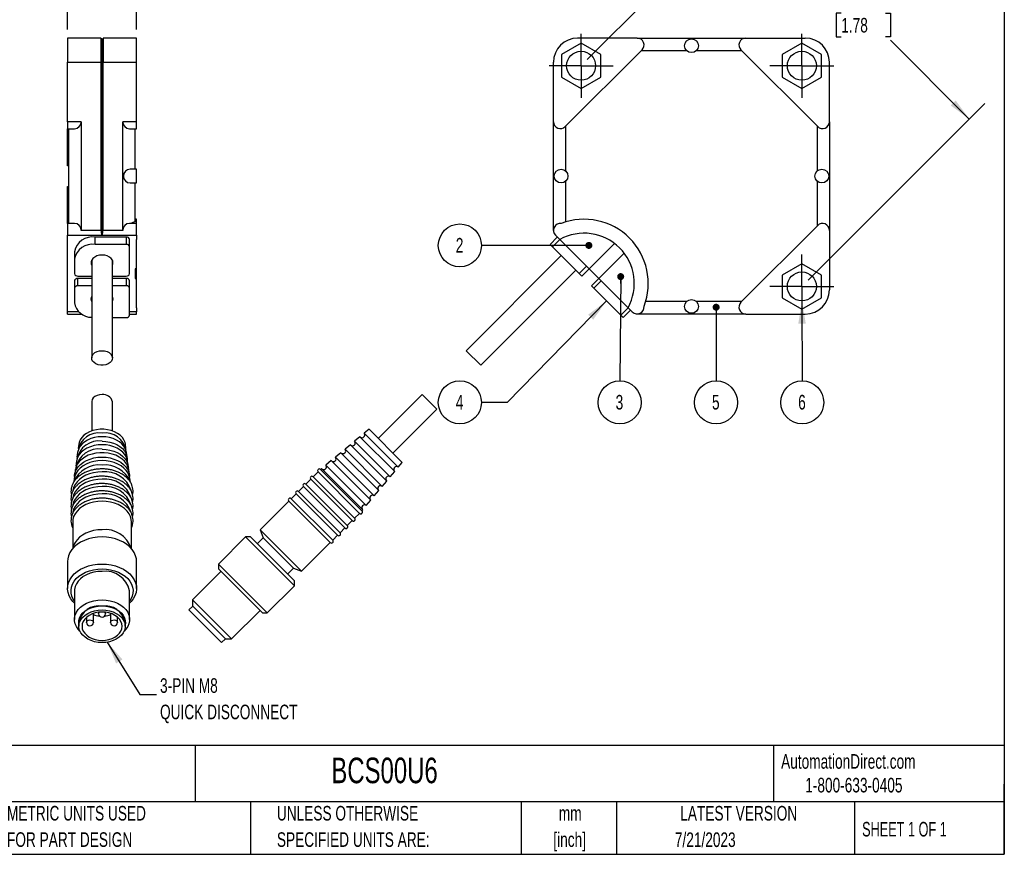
# Model space of a CAD drawing. Header units: millimetres. Extents: x 6 to 273, y 6 to 210.
# Tile 2 of 3: x 130 to 273, y 6 to 127. Entities that reach past the tile are written whole.
import ezdxf

# ---------------------------------------------------------------- set-up
doc = ezdxf.new("R2010")
doc.units = ezdxf.units.MM
doc.linetypes.add('CENTERX2', pattern=[20.32, 12.7, -2.54, 2.54, -2.54])
doc.layers.add('CENTER', color=40, linetype='CENTERX2')
doc.layers.add('DIMENSIONS', color=140, linetype='Continuous', lineweight=25)
doc.layers.add('TEXT', color=140, linetype='Continuous', lineweight=25)
doc.styles.add('SLDTEXTSTYLE0', font='TXT', dxfattribs={"width": 0.7})
doc.styles.add('SLDTEXTSTYLE1', font='TXT', dxfattribs={"width": 0.65})
doc.dimstyles.new('SLDDIMSTYLE0', dxfattribs={"dimtxt": 2.158008, "dimasz": 3.302, "dimexe": 0, "dimexo": 0.0625, "dimgap": 0.539502, "dimtad": 0, "dimtih": 1, "dimtoh": 1, "dimrnd": 1e-09, "dimzin": 4, "dimdsep": 46, "dimtxsty": 'SLDTEXTSTYLE0', "dimsah": 1, "dimcen": 0.09, "dimadec": 0, "dimazin": 1, "dimtfac": 1, "dimtmove": 0, "dimatfit": 0, "dimfxl": 0, "dimfrac": 2, "dimtolj": 1, "dimtzin": 12, "dimarcsym": 0})
doc.dimstyles.new('SLDDIMSTYLE1', dxfattribs={"dimtxt": 0.18, "dimasz": 3.302, "dimexe": 0, "dimexo": 0.0625, "dimgap": 0, "dimtad": 0, "dimtih": 1, "dimtoh": 1, "dimdec": 0, "dimrnd": 1e-09, "dimzin": 0, "dimdsep": 46, "dimtxsty": 'Standard', "dimsah": 1, "dimcen": 0.09, "dimadec": 0, "dimazin": 0, "dimtfac": 3.302, "dimtdec": 0, "dimtofl": 0, "dimtmove": 0, "dimatfit": 3, "dimfxl": 0, "dimfrac": 2, "dimtolj": 1, "dimtzin": 0, "dimarcsym": 0})
doc.dimstyles.new('SLDDIMSTYLE2', dxfattribs={"dimtxt": 2.158008, "dimasz": 3.302, "dimexe": 0, "dimexo": 0.0625, "dimgap": 0.539502, "dimtad": 0, "dimtih": 1, "dimtoh": 1, "dimrnd": 1e-09, "dimzin": 12, "dimdsep": 46, "dimtxsty": 'SLDTEXTSTYLE0', "dimsah": 1, "dimcen": 0.09, "dimadec": 0, "dimazin": 3, "dimtfac": 1, "dimtofl": 0, "dimtmove": 0, "dimatfit": 3, "dimfxl": 0, "dimfrac": 2, "dimtolj": 1, "dimtzin": 12, "dimarcsym": 0})
doc.dimstyles.new('SLDDIMSTYLE3', dxfattribs={"dimtxt": 0.18, "dimasz": 1.016, "dimexe": 0, "dimexo": 0.0625, "dimgap": 0, "dimtad": 0, "dimtih": 1, "dimtoh": 1, "dimdec": 0, "dimrnd": 1e-09, "dimzin": 0, "dimdsep": 46, "dimtxsty": 'Standard', "dimblk1": 'DOT', "dimblk2": 'DOT', "dimsah": 1, "dimcen": 0.09, "dimadec": 0, "dimazin": 0, "dimtfac": 1.016, "dimtdec": 0, "dimtofl": 0, "dimtmove": 0, "dimatfit": 3, "dimldrblk": 'DOT', "dimfxl": 0, "dimfrac": 2, "dimtolj": 1, "dimtzin": 0, "dimarcsym": 0})

# ---------------------------------------------------------------- blocks, each defined once
blk = doc.blocks.new('SW_NOTE_0_1')
at = {"layer": 'TEXT', "color": 0, "char_height": 1.5875, "attachment_point": 1, "style": 'SLDTEXTSTYLE0'}
for s, insert in [('BALLUFF CAPACITIVE PROXIMITY SENSOR, RECTANGULAR, 40 X 40 X 10MM BODY, POLYBUTYLENE TEREPHTHALATE HOUSING, TOP', (0, 2.05)), ('SENSING, PNP, N.O., 20MM SENSING DISTANCE, FLUSH, 100 HZ SWITCHING FREQUENCY, IP67, 3-PIN M8 QUICK-DISCONNECT.', (0, -1.07))]:
    blk.add_mtext(s, dxfattribs=dict(at, insert=insert))
blk = doc.blocks.new('SW_NOTE_0_2')
at = {"layer": 'TEXT', "color": 0, "char_height": 2.117, "attachment_point": 2, "style": 'SLDTEXTSTYLE0'}
for s, insert in [('mm', (2.84, 2.73)), ('[inch]', (2.76, -1.09))]:
    blk.add_mtext(s, dxfattribs=dict(at, insert=insert))
blk = doc.blocks.new('SW_NOTE_0_3')
at = {"layer": 'TEXT', "color": 0, "char_height": 2.1167, "attachment_point": 1, "style": 'SLDTEXTSTYLE0'}
for s, insert in [('UNLESS OTHERWISE', (0, 2.73)), ('SPECIFIED UNITS ARE:', (0, -1.09))]:
    blk.add_mtext(s, dxfattribs=dict(at, insert=insert))
blk = doc.blocks.new('SW_NOTE_0_7')
at = {"layer": 'TEXT', "color": 0, "char_height": 2.1167, "attachment_point": 1, "style": 'SLDTEXTSTYLE0'}
for s, insert in [('METRIC UNITS USED', (0, 2.73)), ('FOR PART DESIGN', (0, -1.09))]:
    blk.add_mtext(s, dxfattribs=dict(at, insert=insert))
blk = doc.blocks.new('_D')
at = {"layer": 'DIMENSIONS'}
for p, q in [((137.26, 125.95), (137.26, 137.27)), ((147.26, 125.95), (147.26, 137.27)), ((137.26, 134.1), (130.91, 134.1)), ((139.03, 134.1), (138.3, 134.1)), ((138.3, 134.1), (138.3, 130.67)), ((145.44, 134.1), (146.16, 134.1)), ((146.16, 134.1), (146.16, 130.67)), ((147.26, 134.1), (153.61, 134.1)), ((138.3, 130.67), (139.03, 130.67)), ((146.16, 130.67), (145.44, 130.67))]:
    blk.add_line(p, q, dxfattribs=at)
for points in [[(137.26, 134.1), (133.96, 134.61), (133.96, 133.59)], [(147.26, 134.1), (150.56, 133.59), (150.56, 134.61)]]:
    blk.add_solid(points, dxfattribs=at)
at = {"layer": 'DIMENSIONS', "char_height": 2.117, "attachment_point": 1, "style": 'SLDTEXTSTYLE0'}
for s, insert in [('10.0', (139.03, 137.31)), ('0.39', (139.03, 133.4))]:
    blk.add_mtext(s, dxfattribs=dict(at, insert=insert))
blk = doc.blocks.new('SW_NOTE_0_8')
at = {"layer": 'TEXT', "color": 0, "attachment_point": 1, "style": 'SLDTEXTSTYLE0'}
for s, insert, char_height in [('3-PIN M8', (0.51, 2.37), 2.117), ('QUICK DISCONNECT', (0.51, -1.46), 2.1167)]:
    blk.add_mtext(s, dxfattribs=dict(at, insert=insert, char_height=char_height))
blk = doc.blocks.new('_D_1')
at = {"layer": 'DIMENSIONS'}
for p, q in [((212.6, 121.58), (238.22, 147.19)), ((235.97, 144.95), (248.7, 132.22)), ((249.41, 128.31), (248.68, 128.31)), ((248.68, 128.31), (248.68, 124.88)), ((255.82, 128.31), (256.54, 128.31)), ((256.54, 128.31), (256.54, 124.88)), ((248.68, 124.88), (249.41, 124.88)), ((256.54, 124.88), (255.82, 124.88)), ((267.97, 112.95), (256.53, 124.39)), ((244.6, 89.58), (270.22, 115.19))]:
    blk.add_line(p, q, dxfattribs=at)
for points in [[(235.97, 144.95), (237.95, 142.26), (238.67, 142.97)], [(267.97, 112.95), (266, 115.64), (265.28, 114.93)]]:
    blk.add_solid(points, dxfattribs=at)
at = {"layer": 'DIMENSIONS', "char_height": 2.117, "attachment_point": 1, "style": 'SLDTEXTSTYLE0'}
for s, insert in [('45.3', (249.41, 131.52)), ('1.78', (249.41, 127.61))]:
    blk.add_mtext(s, dxfattribs=dict(at, insert=insert))
blk = doc.blocks.new('SW_NOTE_0_9')
at = {"layer": 'TEXT', "color": 0}
blk.add_circle((-3.12, 0), 3.12, dxfattribs=at)
at = {"layer": 'TEXT', "color": 0, "insert": (-3.16, 1.09), "char_height": 2.12, "attachment_point": 2, "style": 'SLDTEXTSTYLE0'}
blk.add_mtext('2', dxfattribs=at)
blk = doc.blocks.new('_Dot')
at = {"color": 0, "linetype": 'ByBlock', "lineweight": -2}
blk.add_line((-0.5, 0), (-1, 0), dxfattribs=at)
at = {"color": 0, "linetype": 'ByBlock', "const_width": 0.5}
blk.add_lwpolyline([(-0.25, 0, 1), (0.25, 0, 1)], format="xyb", close=True, dxfattribs=at)
blk = doc.blocks.new('SW_NOTE_0_10')
at = {"layer": 'TEXT', "color": 0}
blk.add_circle((-0.02, -3.12), 3.12, dxfattribs=at)
at = {"layer": 'TEXT', "color": 0, "insert": (-0.06, -2.03), "char_height": 2.12, "attachment_point": 2, "style": 'SLDTEXTSTYLE0'}
blk.add_mtext('3', dxfattribs=at)
blk = doc.blocks.new('SW_NOTE_0_11')
at = {"layer": 'TEXT', "color": 0}
blk.add_circle((0.9, 1.64), 3.12, dxfattribs=at)
at = {"layer": 'TEXT', "color": 0, "insert": (0.86, 2.73), "char_height": 2.12, "attachment_point": 2, "style": 'SLDTEXTSTYLE0'}
blk.add_mtext('4', dxfattribs=at)
blk = doc.blocks.new('SW_NOTE_0_12')
at = {"layer": 'TEXT', "color": 0}
blk.add_circle((0.01, -3.12), 3.12, dxfattribs=at)
at = {"layer": 'TEXT', "color": 0, "insert": (-0.03, -2.03), "char_height": 2.12, "attachment_point": 2, "style": 'SLDTEXTSTYLE0'}
blk.add_mtext('6', dxfattribs=at)
blk = doc.blocks.new('SW_NOTE_0_13')
at = {"layer": 'TEXT', "color": 0}
blk.add_circle((0, -3.12), 3.12, dxfattribs=at)
at = {"layer": 'TEXT', "color": 0, "insert": (-0.04, -2.03), "char_height": 2.12, "attachment_point": 2, "style": 'SLDTEXTSTYLE0'}
blk.add_mtext('5', dxfattribs=at)
blk = doc.blocks.new('SW_CENTERMARKSYMBOL_0')
at = {"layer": 'CENTER', "color": 0}
for p, q in [((0, 2.54), (0, 4.64)), ((0, 0), (0, 2.54)), ((-2.54, 0), (-4.64, 0)), ((0, 0), (-2.54, 0)), ((0, 0), (0, -2.54)), ((0, 0), (2.54, 0)), ((2.54, 0), (4.64, 0)), ((0, -2.54), (0, -4.64))]:
    blk.add_line(p, q, dxfattribs=at)
blk = doc.blocks.new('SW_CENTERMARKSYMBOL_1')
at = {"layer": 'CENTER', "color": 0}
for p, q in [((0, 2.54), (0, 4.64)), ((0, 0), (0, 2.54)), ((-2.54, 0), (-4.64, 0)), ((0, 0), (-2.54, 0)), ((0, 0), (0, -2.54)), ((0, 0), (2.54, 0)), ((2.54, 0), (4.64, 0)), ((0, -2.54), (0, -4.64))]:
    blk.add_line(p, q, dxfattribs=at)
blk = doc.blocks.new('SW_CENTERMARKSYMBOL_2')
at = {"layer": 'CENTER', "color": 0}
for p, q in [((0, 2.54), (0, 4.64)), ((0, 0), (0, 2.54)), ((-2.54, 0), (-4.64, 0)), ((0, 0), (-2.54, 0)), ((0, 0), (0, -2.54)), ((0, 0), (2.54, 0)), ((2.54, 0), (4.64, 0)), ((0, -2.54), (0, -4.64))]:
    blk.add_line(p, q, dxfattribs=at)

msp = doc.modelspace()

# ---------------------------------------------------------------- linework, layer by layer
for p, q in [((137.259, 124.682), (137.259, 121.182)), ((142.109, 124.682), (137.259, 124.682)), ((142.109, 124.682), (142.109, 121.182)), ((142.109, 124.682), (142.259, 124.382)), ((142.259, 124.382), (142.409, 124.682)), ((142.259, 124.382), (142.259, 121.182)), ((142.409, 124.682), (142.409, 121.182)), ((147.259, 124.682), (142.409, 124.682)), ((147.259, 121.182), (147.259, 124.682)), ((219.833, 124.682), (211.203, 124.682)), ((219.833, 124.682), (235.573, 124.682)), ((235.573, 124.682), (244.203, 124.682)), ((211.703, 123.973), (208.853, 122.327)), ((209.41, 111.845), (220.54, 122.975)), ((214.553, 122.327), (211.703, 123.973)), ((220.447, 122.882), (226.989, 122.882)), ((228.417, 122.882), (234.959, 122.882)), ((234.866, 122.975), (245.996, 111.845)), ((243.703, 123.973), (240.853, 122.327)), ((246.553, 122.327), (243.703, 123.973)), ((208.853, 122.327), (208.853, 119.036)), ((214.553, 119.036), (214.553, 122.327)), ((240.853, 122.327), (240.853, 119.036)), ((246.553, 119.036), (246.553, 122.327)), ((137.259, 121.182), (142.109, 121.182)), ((137.259, 112.552), (137.259, 121.182)), ((142.259, 121.182), (142.109, 121.182)), ((142.109, 121.182), (142.109, 96.812)), ((142.259, 121.182), (142.259, 96.098)), ((142.409, 121.182), (142.259, 121.182)), ((142.409, 96.812), (142.409, 121.182)), ((142.409, 121.182), (147.259, 121.182)), ((147.259, 112.552), (147.259, 121.182)), ((207.703, 112.552), (207.703, 121.182)), ((247.703, 112.552), (247.703, 121.182)), ((208.853, 119.036), (211.703, 117.391)), ((211.703, 117.391), (214.553, 119.036)), ((240.853, 119.036), (243.703, 117.391)), ((243.703, 117.391), (246.553, 119.036)), ((139.259, 112.552), (137.259, 112.552)), ((137.259, 112.552), (137.259, 111.552)), ((137.259, 111.552), (138.259, 111.552)), ((137.259, 106.182), (137.259, 111.552)), ((137.459, 97.812), (137.459, 111.552)), ((139.259, 112.552), (139.259, 96.812)), ((147.259, 112.552), (145.259, 112.552)), ((145.259, 96.812), (145.259, 112.552)), ((146.259, 111.552), (147.259, 111.552)), ((147.059, 105.682), (147.059, 111.552)), ((147.259, 111.552), (147.259, 112.552)), ((207.703, 96.812), (207.703, 112.552)), ((209.503, 105.396), (209.503, 111.938)), ((245.903, 111.938), (245.903, 105.396)), ((247.703, 112.552), (247.703, 96.812)), ((137.459, 106.182), (137.259, 106.182)), ((147.259, 105.682), (146.359, 105.682)), ((147.259, 104.682), (147.259, 105.682)), ((147.259, 103.682), (147.259, 104.682)), ((137.259, 103.182), (137.459, 103.182)), ((137.259, 97.812), (137.259, 103.182)), ((146.359, 103.682), (147.259, 103.682)), ((147.059, 98.036), (147.059, 103.682)), ((209.503, 98.036), (209.503, 103.968)), ((245.903, 103.968), (245.903, 97.426)), ((138.259, 97.812), (137.259, 97.812)), ((137.259, 97.812), (137.259, 96.105)), ((147.259, 97.812), (146.259, 97.812)), ((147.259, 98.418), (147.059, 98.418)), ((147.259, 97.805), (147.259, 98.418)), ((147.259, 96.105), (147.259, 97.812)), ((245.996, 97.519), (234.866, 86.389)), ((137.259, 96.105), (142.256, 96.105)), ((137.259, 84.975), (137.259, 96.105)), ((142.109, 96.812), (139.259, 96.812)), ((145.759, 95.843), (141.259, 95.843)), ((141.259, 94.782), (141.259, 95.843)), ((142.256, 96.105), (142.259, 96.098)), ((142.259, 96.098), (142.263, 96.105)), ((142.263, 96.105), (147.259, 96.105)), ((145.259, 96.812), (142.409, 96.812)), ((145.759, 95.843), (145.759, 94.782)), ((147.259, 96.105), (147.259, 95.487)), ((208.258, 95.843), (207.197, 94.782)), ((207.996, 96.105), (208.614, 95.487)), ((247.703, 96.812), (247.703, 88.182)), ((145.759, 94.782), (141.259, 94.782)), ((146.259, 94.429), (146.259, 95.489)), ((146.259, 90.54), (146.259, 94.429)), ((147.209, 95.487), (147.259, 95.487)), ((147.209, 95.487), (147.209, 91.247)), ((147.259, 85.592), (147.259, 95.487)), ((207.197, 94.782), (207.551, 94.429)), ((207.551, 94.429), (208.611, 95.489)), ((211.44, 90.54), (207.551, 94.429)), ((208.614, 95.487), (212.854, 91.247)), ((216.531, 94.924), (212.854, 91.247)), ((138.259, 93.722), (138.259, 92.661)), ((208.823, 93.156), (195.035, 79.367)), ((214.268, 89.833), (217.945, 93.509)), ((138.259, 92.661), (138.259, 90.54)), ((140.679, 92.272), (140.759, 92.055)), ((140.759, 92.449), (140.761, 92.491)), ((140.759, 92.449), (140.759, 78.307)), ((143.758, 92.491), (143.759, 92.449)), ((143.759, 78.307), (143.759, 92.449)), ((143.759, 92.055), (143.84, 92.272)), ((212.5, 91.6), (211.44, 90.54)), ((243.703, 91.973), (240.853, 90.327)), ((246.553, 90.327), (243.703, 91.973)), ((138.759, 90.186), (140.759, 90.186)), ((143.759, 90.186), (145.759, 90.186)), ((147.209, 91.247), (147.059, 91.247)), ((147.059, 91.247), (147.059, 89.833)), ((147.209, 89.833), (147.209, 91.247)), ((197.156, 77.246), (210.945, 91.035)), ((211.44, 90.54), (211.793, 90.186)), ((211.793, 90.186), (212.854, 91.247)), ((212.854, 91.247), (214.268, 89.833)), ((240.853, 90.327), (240.853, 87.036)), ((246.553, 87.036), (246.553, 90.327)), ((138.259, 89.479), (138.259, 88.418)), ((140.759, 89.833), (138.759, 89.833)), ((138.759, 88.772), (138.759, 89.833)), ((140.759, 88.772), (138.759, 88.772)), ((145.759, 89.833), (143.759, 89.833)), ((145.759, 88.772), (143.759, 88.772)), ((145.759, 89.833), (145.759, 88.772)), ((146.259, 88.418), (146.259, 89.479)), ((147.059, 89.833), (147.209, 89.833)), ((147.209, 89.833), (147.209, 85.592)), ((214.268, 89.833), (213.208, 88.772)), ((213.208, 88.772), (213.561, 88.418)), ((213.561, 88.418), (214.622, 89.479)), ((214.268, 89.833), (218.509, 85.592)), ((138.259, 88.418), (138.259, 86.297)), ((140.739, 87.216), (140.759, 87.176)), ((143.759, 87.176), (143.779, 87.216)), ((146.259, 84.529), (146.259, 88.418)), ((217.45, 84.529), (213.561, 88.418)), ((226.989, 86.482), (221.058, 86.482)), ((234.959, 86.482), (228.417, 86.482)), ((240.853, 87.036), (243.703, 85.391)), ((243.703, 85.391), (246.553, 87.036)), ((137.259, 84.682), (137.259, 84.975)), ((138.914, 84.975), (137.259, 84.975)), ((137.259, 84.682), (139.259, 84.682)), ((137.259, 84.682), (139.259, 84.682)), ((139.259, 84.682), (139.315, 84.682)), ((147.259, 84.975), (146.259, 84.975)), ((146.259, 84.682), (147.259, 84.682)), ((146.259, 84.682), (147.259, 84.682)), ((147.259, 85.592), (147.209, 85.592)), ((147.259, 85.592), (147.259, 84.975)), ((147.259, 84.682), (147.259, 84.975)), ((218.511, 85.59), (217.45, 84.529)), ((217.45, 84.529), (217.804, 84.176)), ((217.804, 84.176), (218.864, 85.236)), ((218.509, 85.592), (219.126, 84.975)), ((235.573, 84.682), (219.833, 84.682)), ((235.573, 84.682), (244.203, 84.682)), ((143.759, 84.176), (145.759, 84.176)), ((195.035, 79.367), (197.156, 77.246)), ((188.671, 73.003), (182.307, 66.64)), ((190.792, 70.882), (188.671, 73.003)), ((140.759, 71.943), (140.759, 67.736)), ((143.759, 67.736), (143.759, 71.943)), ((184.428, 64.518), (190.792, 70.882)), ((180.963, 67.983), (180.267, 67.404)), ((180.267, 67.404), (185.193, 62.479)), ((185.772, 63.175), (180.963, 67.983)), ((138.874, 65.8), (138.791, 65.168)), ((145.727, 65.168), (145.645, 65.8)), ((178.261, 65.736), (177.488, 65.092)), ((183.524, 60.472), (178.261, 65.736)), ((179.651, 66.891), (178.878, 66.248)), ((178.878, 66.248), (184.037, 61.089)), ((184.68, 61.862), (179.651, 66.891)), ((138.718, 64.608), (138.627, 63.906)), ((145.892, 63.906), (145.8, 64.608)), ((176.871, 64.58), (176.098, 63.936)), ((182.368, 59.083), (176.871, 64.58)), ((177.488, 65.092), (182.881, 59.699)), ((138.553, 63.346), (138.462, 62.643)), ((146.057, 62.643), (145.965, 63.346)), ((175.482, 63.424), (174.708, 62.781)), ((181.213, 57.693), (175.482, 63.424)), ((176.098, 63.936), (181.725, 58.309)), ((185.193, 62.479), (185.772, 63.175)), ((138.389, 62.084), (138.297, 61.381)), ((146.222, 61.381), (146.13, 62.084)), ((173.574, 61.796), (172.867, 61.089)), ((179.585, 55.785), (173.574, 61.796)), ((179.938, 56.139), (173.928, 62.149)), ((174.092, 62.268), (173.938, 62.14)), ((180.057, 56.303), (174.092, 62.268)), ((174.708, 62.781), (180.569, 56.92)), ((184.037, 61.089), (184.68, 61.862)), ((138.224, 60.822), (138.155, 60.292)), ((146.364, 60.289), (146.295, 60.822)), ((172.514, 60.735), (171.806, 60.028)), ((177.817, 54.018), (171.806, 60.028)), ((178.524, 54.725), (172.514, 60.735)), ((178.877, 55.078), (172.867, 61.089)), ((182.881, 59.699), (183.524, 60.472)), ((170.392, 58.614), (169.685, 57.907)), ((176.403, 52.603), (170.392, 58.614)), ((171.453, 59.675), (170.746, 58.967)), ((176.756, 52.957), (170.746, 58.967)), ((177.463, 53.664), (171.453, 59.675)), ((181.725, 58.309), (182.368, 59.083)), ((169.332, 57.553), (165.185, 53.407)), ((175.342, 51.543), (169.332, 57.553)), ((175.696, 51.896), (169.685, 57.907)), ((180.569, 56.92), (181.213, 57.693)), ((178.877, 55.078), (179.585, 55.785)), ((179.928, 56.149), (180.057, 56.303)), ((138.009, 54.548), (138.009, 50.683)), ((146.509, 50.683), (146.509, 54.548)), ((177.817, 54.018), (178.524, 54.725)), ((165.185, 53.407), (165.619, 52.215)), ((171.196, 47.396), (165.185, 53.407)), ((176.756, 52.957), (177.463, 53.664)), ((163.074, 52.356), (159.149, 48.432)), ((163.781, 52.356), (163.074, 52.356)), ((170.145, 45.285), (163.074, 52.356)), ((170.145, 45.992), (163.781, 52.356)), ((165.619, 52.215), (164.771, 51.366)), ((170.003, 47.83), (165.619, 52.215)), ((171.196, 47.396), (175.342, 51.543)), ((175.696, 51.896), (176.403, 52.603)), ((137.259, 48.82), (137.259, 44.896)), ((147.259, 44.896), (147.259, 48.82)), ((159.503, 47.371), (155.376, 43.244)), ((159.149, 48.432), (159.149, 47.724)), ((159.149, 48.432), (166.22, 41.36)), ((159.149, 47.724), (165.513, 41.36)), ((169.155, 46.982), (170.003, 47.83)), ((170.003, 47.83), (171.196, 47.396)), ((170.145, 45.285), (170.145, 45.992)), ((138.259, 44.542), (138.259, 40.415)), ((146.259, 40.415), (146.259, 44.542)), ((166.22, 41.36), (170.145, 45.285)), ((155.376, 43.244), (155.376, 42.376)), ((155.376, 43.244), (161.033, 37.587)), ((141.759, 41.436), (141.759, 41.219)), ((142.759, 41.219), (142.759, 41.436)), ((155.402, 42.35), (154.836, 41.785)), ((154.836, 41.785), (159.573, 37.047)), ((155.376, 42.376), (160.165, 37.587)), ((161.033, 37.587), (165.16, 41.714)), ((138.909, 39.982), (138.909, 39.416)), ((140.009, 40.71), (140.009, 39.982)), ((141.009, 39.982), (141.009, 41.266)), ((143.509, 41.266), (143.509, 39.982)), ((144.509, 39.982), (144.509, 40.71)), ((145.609, 39.416), (145.609, 39.982)), ((165.513, 41.36), (166.22, 41.36)), ((159.573, 37.047), (160.139, 37.613)), ((160.165, 37.587), (161.033, 37.587))]:
    msp.add_line(p, q)
at = {"flags": 128}
for points in [[(142.259, 93.227), (141.876, 93.194), (141.516, 93.097), (141.198, 92.942), (140.943, 92.738), (140.763, 92.497), (140.671, 92.232), (140.671, 91.959), (140.759, 91.702)], [(143.759, 91.702), (143.848, 91.959), (143.848, 92.232), (143.755, 92.497), (143.576, 92.738), (143.32, 92.942), (143.003, 93.097), (142.642, 93.194), (142.259, 93.227)], [(142.259, 79.367), (142.632, 79.334), (142.982, 79.236), (143.286, 79.08), (143.526, 78.875), (143.686, 78.635), (143.756, 78.373), (143.733, 78.108), (143.617, 77.855), (143.415, 77.631), (143.141, 77.449), (142.812, 77.321), (142.447, 77.255), (142.071, 77.255), (141.707, 77.321), (141.378, 77.449), (141.104, 77.631), (140.902, 77.855), (140.786, 78.108), (140.762, 78.373), (140.833, 78.635), (140.993, 78.875), (141.233, 79.08), (141.537, 79.236), (141.886, 79.334), (142.259, 79.367)], [(142.259, 73.003), (141.886, 72.97), (141.537, 72.872), (141.233, 72.716), (140.993, 72.511), (140.833, 72.271), (140.762, 72.009), (140.759, 71.943)], [(145.645, 65.8), (145.591, 66.06), (145.438, 66.431), (145.204, 66.781), (144.893, 67.099), (144.514, 67.378), (144.077, 67.611), (143.592, 67.791), (143.073, 67.913), (142.533, 67.975), (141.986, 67.975), (141.446, 67.913), (140.927, 67.791), (140.442, 67.611), (140.005, 67.378), (139.626, 67.099), (139.315, 66.781), (139.08, 66.431), (138.928, 66.06), (138.874, 65.8)], [(145.965, 63.346), (145.935, 63.516), (145.799, 63.917), (145.575, 64.299), (145.27, 64.651), (144.891, 64.965), (144.447, 65.233), (143.949, 65.449), (143.409, 65.607), (142.842, 65.703), (142.259, 65.736), (141.677, 65.703), (141.109, 65.607), (140.57, 65.449), (140.072, 65.233), (139.628, 64.965), (139.248, 64.651), (138.943, 64.299), (138.72, 63.917), (138.584, 63.516), (138.553, 63.346)], [(145.8, 64.608), (145.772, 64.77), (145.641, 65.154), (145.428, 65.518), (145.136, 65.855), (144.774, 66.155), (144.35, 66.411), (143.874, 66.617), (143.358, 66.768), (142.816, 66.86), (142.259, 66.891), (141.703, 66.86), (141.16, 66.768), (140.645, 66.617), (140.169, 66.411), (139.745, 66.155), (139.382, 65.855), (139.091, 65.518), (138.877, 65.154), (138.747, 64.77), (138.718, 64.608)], [(142.259, 66.248), (142.83, 66.216), (143.387, 66.122), (143.916, 65.967), (144.404, 65.755), (144.839, 65.493), (145.211, 65.185), (145.51, 64.84), (145.729, 64.466), (145.863, 64.072), (145.908, 63.668), (145.907, 63.626)], [(146.13, 62.084), (146.121, 62.146), (146.007, 62.559), (145.806, 62.956), (145.522, 63.325), (145.161, 63.66), (144.732, 63.952), (144.246, 64.194), (143.712, 64.38), (143.145, 64.507), (142.557, 64.572), (141.962, 64.572), (141.374, 64.507), (140.806, 64.38), (140.273, 64.194), (139.786, 63.952), (139.357, 63.66), (138.997, 63.325), (138.712, 62.956), (138.511, 62.559), (138.398, 62.146), (138.389, 62.084)], [(142.259, 65.092), (142.841, 65.061), (143.41, 64.967), (143.952, 64.812), (144.453, 64.601), (144.904, 64.339), (145.292, 64.03), (145.61, 63.684), (145.849, 63.307), (146.003, 62.909), (146.07, 62.499), (146.073, 62.364)], [(146.295, 60.822), (146.21, 61.196), (146.032, 61.605), (145.769, 61.991), (145.428, 62.345), (145.016, 62.659), (144.542, 62.926), (144.018, 63.14), (143.454, 63.297), (142.863, 63.392), (142.259, 63.424), (141.655, 63.392), (141.065, 63.297), (140.501, 63.14), (139.977, 62.926), (139.503, 62.659), (139.091, 62.345), (138.75, 61.991), (138.487, 61.605), (138.309, 61.196), (138.224, 60.822)], [(138.28, 61.102), (138.291, 61.333), (138.38, 61.749), (138.555, 62.151), (138.813, 62.53), (139.148, 62.877), (139.553, 63.185), (140.018, 63.448), (140.533, 63.658), (141.086, 63.811), (141.666, 63.905), (142.259, 63.936)], [(142.259, 63.936), (142.852, 63.905), (143.432, 63.811), (143.986, 63.658), (144.501, 63.448), (144.966, 63.185), (145.37, 62.877), (145.705, 62.53), (145.963, 62.151), (146.139, 61.749), (146.227, 61.333), (146.238, 61.102)], [(142.259, 61.796), (141.641, 61.764), (141.035, 61.668), (140.455, 61.512), (139.914, 61.297), (139.423, 61.029), (138.993, 60.713), (138.632, 60.356), (138.348, 59.966), (138.148, 59.551), (138.035, 59.119), (138.025, 59.05)], [(142.259, 60.735), (141.641, 60.703), (141.035, 60.608), (140.455, 60.451), (139.914, 60.236), (139.423, 59.968), (138.993, 59.652), (138.632, 59.295), (138.348, 58.905), (138.148, 58.49), (138.035, 58.059), (138.025, 57.989)], [(142.259, 59.675), (141.641, 59.642), (141.035, 59.547), (140.455, 59.39), (139.914, 59.176), (139.423, 58.907), (138.993, 58.592), (138.632, 58.235), (138.348, 57.845), (138.148, 57.429), (138.035, 56.998), (138.025, 56.929)], [(142.259, 58.614), (141.641, 58.582), (141.035, 58.486), (140.455, 58.33), (139.914, 58.115), (139.423, 57.847), (138.993, 57.531), (138.632, 57.174), (138.348, 56.784), (138.148, 56.369), (138.035, 55.937), (138.025, 55.868)], [(142.259, 57.553), (141.641, 57.521), (141.035, 57.426), (140.455, 57.269), (139.914, 57.054), (139.423, 56.786), (138.993, 56.47), (138.632, 56.114), (138.348, 55.723), (138.148, 55.308), (138.035, 54.877), (138.009, 54.548)], [(146.509, 54.548), (146.484, 54.877), (146.371, 55.308), (146.171, 55.723), (145.887, 56.114), (145.526, 56.47), (145.095, 56.786), (144.604, 57.054), (144.063, 57.269), (143.484, 57.426), (142.878, 57.521), (142.259, 57.553)], [(142.259, 53.407), (141.641, 53.375), (141.035, 53.279), (140.455, 53.123), (139.914, 52.908), (139.423, 52.64), (138.993, 52.324), (138.632, 51.967), (138.348, 51.577), (138.148, 51.162), (138.035, 50.73), (138.031, 50.708)], [(142.259, 52.356), (141.593, 52.324), (140.938, 52.23), (140.307, 52.075), (139.711, 51.862), (139.161, 51.595), (138.665, 51.278), (138.234, 50.918), (137.875, 50.52), (137.593, 50.091), (137.396, 49.64), (137.284, 49.174), (137.259, 48.82)], [(147.259, 48.82), (147.234, 49.174), (147.123, 49.64), (146.925, 50.091), (146.644, 50.52), (146.285, 50.918), (145.853, 51.278), (145.358, 51.595), (144.807, 51.862), (144.211, 52.075), (143.58, 52.23), (142.926, 52.324), (142.259, 52.356)], [(138.259, 42.775), (138.045, 42.994), (137.724, 43.408), (137.484, 43.848), (137.329, 44.308), (137.262, 44.778), (137.284, 45.25), (137.396, 45.716), (137.593, 46.167), (137.875, 46.595), (138.234, 46.993), (138.665, 47.354), (139.161, 47.671), (139.711, 47.938), (140.307, 48.151), (140.938, 48.306), (141.593, 48.4), (142.259, 48.432)], [(138.259, 43.085), (138.087, 43.35), (137.893, 43.773), (137.784, 44.21), (137.762, 44.653), (137.828, 45.095), (137.98, 45.526), (138.215, 45.937), (138.529, 46.322), (138.915, 46.672), (139.367, 46.98), (139.875, 47.241), (140.429, 47.449), (141.019, 47.601), (141.633, 47.693), (142.259, 47.724)], [(142.259, 47.371), (141.663, 47.339), (141.08, 47.245), (140.524, 47.091), (140.006, 46.879), (139.539, 46.616), (139.132, 46.306), (138.795, 45.957), (138.536, 45.576), (138.36, 45.172), (138.271, 44.754), (138.259, 44.542)], [(142.259, 48.432), (142.926, 48.4), (143.58, 48.306), (144.211, 48.151), (144.807, 47.938), (145.358, 47.671), (145.853, 47.354), (146.285, 46.993), (146.644, 46.595), (146.925, 46.167), (147.123, 45.716), (147.234, 45.25), (147.257, 44.778), (147.19, 44.308), (147.035, 43.848), (146.795, 43.408), (146.474, 42.994), (146.259, 42.775)], [(142.259, 47.724), (142.886, 47.693), (143.5, 47.601), (144.09, 47.449), (144.644, 47.241), (145.152, 46.98), (145.603, 46.672), (145.99, 46.322), (146.304, 45.937), (146.539, 45.526), (146.691, 45.095), (146.757, 44.653), (146.735, 44.21), (146.626, 43.773), (146.432, 43.35), (146.259, 43.085)], [(139.057, 38.721), (138.795, 39.001), (138.536, 39.382), (138.36, 39.786), (138.271, 40.204), (138.271, 40.627), (138.36, 41.045), (138.536, 41.449), (138.795, 41.83), (139.132, 42.179), (139.539, 42.489), (140.006, 42.752), (140.524, 42.964), (141.08, 43.118), (141.663, 43.212), (142.259, 43.244)], [(142.259, 43.244), (142.856, 43.212), (143.438, 43.118), (143.995, 42.964), (144.513, 42.752), (144.98, 42.489), (145.387, 42.179), (145.723, 41.83), (145.983, 41.449), (146.159, 41.045), (146.248, 40.627), (146.248, 40.204), (146.159, 39.786), (145.983, 39.382), (145.723, 39.001), (145.462, 38.721)], [(138.909, 39.631), (138.876, 39.885), (138.898, 40.27), (139.007, 40.648), (139.2, 41.008), (139.472, 41.342), (139.817, 41.64), (140.225, 41.896), (140.686, 42.102), (141.187, 42.253), (141.716, 42.345), (142.259, 42.376)], [(142.259, 41.785), (142.811, 41.752), (143.347, 41.656), (143.854, 41.499), (144.317, 41.285), (144.724, 41.02), (145.064, 40.712), (145.327, 40.367), (145.507, 39.997), (145.598, 39.612), (145.598, 39.22), (145.507, 38.834), (145.327, 38.464), (145.064, 38.12), (144.724, 37.812), (144.317, 37.547), (143.854, 37.333), (143.347, 37.175), (142.811, 37.079), (142.259, 37.047), (141.708, 37.079), (141.172, 37.175), (140.665, 37.333), (140.202, 37.547), (139.795, 37.812), (139.455, 38.12), (139.191, 38.464), (139.012, 38.834), (138.921, 39.22), (138.921, 39.612), (139.012, 39.997), (139.191, 40.367), (139.455, 40.712), (139.795, 41.02), (140.202, 41.285), (140.665, 41.499), (141.172, 41.656), (141.708, 41.752), (142.259, 41.785)], [(139.359, 39.416), (139.403, 39.06), (139.534, 38.715), (139.748, 38.391), (140.038, 38.098), (140.395, 37.845), (140.809, 37.64), (141.267, 37.489), (141.756, 37.396), (142.259, 37.365), (142.763, 37.396), (143.251, 37.489), (143.709, 37.64), (144.123, 37.845), (144.481, 38.098), (144.771, 38.391), (144.984, 38.715), (145.115, 39.06), (145.159, 39.416), (145.115, 39.772), (144.984, 40.117), (144.771, 40.441), (144.481, 40.734), (144.123, 40.987), (143.709, 41.192), (143.251, 41.343), (142.763, 41.435), (142.259, 41.467), (141.756, 41.435), (141.267, 41.343), (140.809, 41.192), (140.395, 40.987), (140.038, 40.734), (139.748, 40.441), (139.534, 40.117), (139.403, 39.772), (139.359, 39.416)], [(141.759, 41.219), (141.797, 41.354), (141.879, 41.449)], [(142.259, 42.376), (142.803, 42.345), (143.332, 42.253), (143.833, 42.102), (144.294, 41.896), (144.702, 41.64), (145.046, 41.342), (145.319, 41.008), (145.512, 40.648), (145.621, 40.27), (145.643, 39.885), (145.609, 39.631)], [(142.639, 41.449), (142.721, 41.354), (142.759, 41.219)], [(140.009, 39.982), (140.047, 40.117), (140.156, 40.232), (140.318, 40.308), (140.509, 40.335), (140.701, 40.308), (140.863, 40.232), (140.971, 40.117), (141.009, 39.982)], [(143.509, 39.982), (143.547, 40.117), (143.656, 40.232), (143.818, 40.308), (144.009, 40.335), (144.201, 40.308), (144.363, 40.232), (144.471, 40.117), (144.509, 39.982)]]:
    msp.add_lwpolyline(points, dxfattribs=at)
for centre, radius in [((227.703, 123.582), 1), ((211.703, 120.682), 2.1), ((243.703, 120.682), 2.1), ((208.803, 104.682), 1), ((246.603, 104.682), 1), ((243.703, 88.682), 2.1), ((227.703, 85.782), 1)]:
    msp.add_circle(centre, radius)
for centre, radius, start, end in [((211.203, 121.182), 3.5, 90, 180), ((219.833, 123.682), 1, 315, 90), ((235.573, 123.682), 1, 90, 225), ((244.203, 121.182), 3.5, 0, 90), ((138.259, 112.552), 1, 270, 0), ((146.259, 112.552), 1, 180, 270), ((208.703, 112.552), 1, 180, 315), ((246.703, 112.552), 1, 225, 0), ((146.359, 104.682), 1, 90, 270), ((138.259, 96.812), 1, 0, 90), ((146.259, 96.812), 1, 90, 180), ((149.695, 89.118), 9.3, 106.46439, 110.91193), ((208.703, 96.812), 1, 83.31976, 225), ((212.139, 89.118), 9.3, 339.08807, 110.91193), ((246.703, 96.812), 1, 0, 135), ((140.869, 93.213), 2.659, 81.55602, 168.97276), ((145.822, 95.401), 0.446, 11.42175, 98.04947), ((212.139, 89.118), 7.28, 331.03688, 118.96312), ((140.9, 92.109), 2.698, 82.33937, 168.18941), ((145.822, 94.34), 0.446, 11.42175, 98.04947), ((138.697, 90.628), 0.446, 191.42175, 278.04947), ((145.822, 90.628), 0.446, 261.95053, 348.57825), ((138.697, 89.391), 0.446, 81.95053, 168.57825), ((138.697, 88.33), 0.446, 81.95053, 168.57825), ((145.822, 89.391), 0.446, 11.42175, 98.04947), ((145.822, 88.33), 0.446, 11.42175, 98.04947), ((141.487, 86.863), 0.828, 151.59285, 208.40715), ((143.031, 86.863), 0.828, 331.59285, 28.40715), ((244.203, 88.182), 3.5, 270, 0), ((140.76, 86.747), 2.541, 190.1883, 269.97595), ((219.833, 85.682), 1, 225, 6.68024), ((235.573, 85.682), 1, 135, 270), ((145.822, 84.618), 0.446, 261.95053, 348.57825), ((142.439, 71.667), 1.349, 11.80751, 97.66371), ((141.806, 64.364), 3.074, 81.52411, 170.1841), ((142.712, 64.364), 3.074, 9.8159, 98.47589), ((179.96, 67.148), 0.4, 225, 39.75), ((141.798, 63.041), 3.24, 81.82024, 169.60783), ((178.57, 65.992), 0.4, 225, 39.75), ((141.791, 61.718), 3.407, 82.09848, 169.07419), ((177.18, 64.837), 0.4, 225, 39.75), ((141.839, 58.836), 3.967, 83.91701, 157.23444), ((142.677, 58.825), 3.977, 23.22674, 96.02752), ((175.791, 63.681), 0.4, 225, 39.75), ((142.719, 57.858), 3.964, 18.01046, 96.65609), ((173.751, 61.973), 0.25, 45, 225), ((174.401, 62.525), 0.4, 225, 39.75), ((184.937, 62.171), 0.4, 50.25, 225), ((142.719, 56.797), 3.964, 18.01046, 96.65609), ((171.63, 59.851), 0.25, 45, 225), ((172.69, 60.912), 0.25, 45, 225), ((183.781, 60.781), 0.4, 50.25, 225), ((142.719, 55.737), 3.964, 18.01046, 96.65609), ((142.719, 54.676), 3.964, 18.01046, 96.65609), ((170.569, 58.791), 0.25, 45, 225), ((182.625, 59.391), 0.4, 50.25, 225), ((169.508, 57.73), 0.25, 45, 225), ((181.469, 58.002), 0.4, 50.25, 225), ((179.761, 55.962), 0.25, 225, 45), ((180.314, 56.612), 0.4, 50.25, 225), ((178.701, 54.902), 0.25, 225, 45), ((142.717, 49.463), 3.97, 18.2679, 96.62504), ((176.579, 52.78), 0.25, 225, 45), ((177.64, 53.841), 0.25, 225, 45), ((175.519, 51.72), 0.25, 225, 45), ((142.735, 43.8), 3.602, 11.88848, 97.58274), ((141.818, 39.421), 2.962, 81.43329, 169.09549), ((142.701, 39.421), 2.962, 10.90451, 98.56671), ((140.509, 39.982), 0.5, 180, 0), ((142.23, 44.754), 3.851, 251.52193, 264.46159), ((142.259, 41.219), 0.5, 180, 0), ((142.289, 44.754), 3.851, 275.53841, 288.47807), ((144.009, 39.982), 0.5, 180, 0)]:
    msp.add_arc(centre, radius, start, end)
for centre, start_param, end_param in [((142.609, 96.812), 1.5707963, 2.3561945), ((141.909, 96.812), 3.9269908, 4.712389)]:
    msp.add_ellipse(centre, major_axis=(0, 1), ratio=0.5, start_param=start_param, end_param=end_param)
for points, knots in [([(146.694, 58.418), (146.696, 58.423), (146.743, 58.568), (146.765, 58.865), (146.751, 59.299), (146.649, 59.727), (146.474, 60.139), (146.225, 60.531), (145.906, 60.896), (145.523, 61.227), (145.082, 61.519), (144.591, 61.765), (144.058, 61.963), (143.494, 62.108), (142.909, 62.198), (142.312, 62.232), (141.715, 62.208), (141.126, 62.128), (140.557, 61.992), (140.017, 61.803), (139.516, 61.564), (139.063, 61.277), (138.666, 60.948), (138.333, 60.583), (138.071, 60.188), (137.884, 59.771), (137.774, 59.34), (137.752, 58.905), (137.772, 58.597), (137.821, 58.441), (137.826, 58.425)], [0, 0, 0, 0, 0.0012325, 0.0390083, 0.0765797, 0.1140856, 0.1516566, 0.1894269, 0.2274503, 0.2657037, 0.304122, 0.342636, 0.3811932, 0.4197579, 0.45832, 0.4968808, 0.5354474, 0.5740281, 0.6126308, 0.6512636, 0.6899295, 0.7286216, 0.7673043, 0.805922, 0.8443937, 0.8826315, 0.9205803, 0.9582635, 0.9957952, 1, 1, 1, 1]), ([(146.694, 57.358), (146.696, 57.362), (146.743, 57.508), (146.765, 57.805), (146.751, 58.238), (146.649, 58.666), (146.474, 59.079), (146.225, 59.471), (145.906, 59.835), (145.523, 60.166), (145.082, 60.458), (144.591, 60.705), (144.058, 60.902), (143.494, 61.048), (142.909, 61.138), (142.312, 61.171), (141.715, 61.148), (141.126, 61.068), (140.557, 60.932), (140.017, 60.743), (139.516, 60.503), (139.063, 60.216), (138.666, 59.888), (138.333, 59.522), (138.071, 59.127), (137.884, 58.71), (137.774, 58.279), (137.752, 57.844), (137.772, 57.536), (137.821, 57.38), (137.826, 57.365)], [0, 0, 0, 0, 0.0012325, 0.0390083, 0.0765797, 0.1140856, 0.1516566, 0.1894269, 0.2274503, 0.2657037, 0.304122, 0.342636, 0.3811932, 0.4197579, 0.45832, 0.4968808, 0.5354474, 0.5740281, 0.6126308, 0.6512636, 0.6899295, 0.7286216, 0.7673043, 0.805922, 0.8443937, 0.8826315, 0.9205803, 0.9582635, 0.9957952, 1, 1, 1, 1]), ([(146.694, 56.297), (146.696, 56.302), (146.743, 56.447), (146.765, 56.744), (146.751, 57.178), (146.649, 57.605), (146.474, 58.018), (146.225, 58.41), (145.906, 58.774), (145.523, 59.106), (145.082, 59.397), (144.591, 59.644), (144.058, 59.842), (143.494, 59.987), (142.909, 60.077), (142.312, 60.111), (141.715, 60.087), (141.126, 60.007), (140.557, 59.871), (140.017, 59.682), (139.516, 59.442), (139.063, 59.156), (138.666, 58.827), (138.333, 58.462), (138.071, 58.067), (137.884, 57.65), (137.774, 57.218), (137.752, 56.783), (137.772, 56.476), (137.821, 56.32), (137.826, 56.304)], [0, 0, 0, 0, 0.0012325, 0.0390083, 0.0765797, 0.1140856, 0.1516566, 0.1894269, 0.2274503, 0.2657037, 0.304122, 0.342636, 0.3811932, 0.4197579, 0.45832, 0.4968808, 0.5354474, 0.5740281, 0.6126308, 0.6512636, 0.6899295, 0.7286216, 0.7673043, 0.805922, 0.8443937, 0.8826315, 0.9205803, 0.9582635, 0.9957952, 1, 1, 1, 1]), ([(146.694, 55.236), (146.696, 55.241), (146.743, 55.386), (146.765, 55.683), (146.751, 56.117), (146.649, 56.545), (146.474, 56.957), (146.225, 57.349), (145.906, 57.714), (145.523, 58.045), (145.082, 58.337), (144.591, 58.583), (144.058, 58.781), (143.494, 58.926), (142.909, 59.016), (142.312, 59.05), (141.715, 59.026), (141.126, 58.946), (140.557, 58.81), (140.017, 58.621), (139.516, 58.382), (139.063, 58.095), (138.666, 57.766), (138.333, 57.401), (138.071, 57.006), (137.884, 56.589), (137.774, 56.158), (137.752, 55.723), (137.772, 55.415), (137.821, 55.259), (137.826, 55.243)], [0, 0, 0, 0, 0.0012325, 0.0390083, 0.0765797, 0.1140856, 0.1516566, 0.1894269, 0.2274503, 0.2657037, 0.304122, 0.342636, 0.3811932, 0.4197579, 0.45832, 0.4968808, 0.5354474, 0.5740281, 0.6126308, 0.6512636, 0.6899295, 0.7286216, 0.7673043, 0.805922, 0.8443937, 0.8826315, 0.9205803, 0.9582635, 0.9957952, 1, 1, 1, 1]), ([(146.509, 53.667), (146.527, 53.699), (146.618, 53.866), (146.708, 54.188), (146.771, 54.621), (146.749, 55.057), (146.65, 55.484), (146.474, 55.897), (146.225, 56.289), (145.906, 56.653), (145.523, 56.984), (145.082, 57.276), (144.591, 57.523), (144.058, 57.721), (143.494, 57.866), (142.909, 57.956), (142.312, 57.989), (141.715, 57.966), (141.126, 57.886), (140.557, 57.75), (140.017, 57.561), (139.516, 57.321), (139.063, 57.034), (138.666, 56.706), (138.333, 56.34), (138.071, 55.945), (137.883, 55.528), (137.775, 55.097), (137.746, 54.661), (137.801, 54.229), (137.891, 53.896), (137.985, 53.717), (138.009, 53.671)], [0, 0, 0, 0, 0.0083261, 0.0431761, 0.0777646, 0.1121658, 0.1465072, 0.1809081, 0.2154915, 0.2503067, 0.2853324, 0.3205091, 0.3557735, 0.3910774, 0.4263881, 0.4616965, 0.4970037, 0.5323162, 0.5676416, 0.6029872, 0.6383603, 0.6737638, 0.7091911, 0.74461, 0.7799693, 0.8151949, 0.8502063, 0.8849532, 0.9194568, 0.9538218, 0.9881679, 1, 1, 1, 1])]:
    msp.add_open_spline(points, degree=3, knots=knots)
at = {"layer": 'TEXT'}
for p, q in [((273.05, 209.55), (273.05, 6.35)), ((215.398, 86.582), (200.992, 71.848)), ((200.992, 71.848), (197.248, 71.856)), ((273.05, 22.126), (6.35, 22.126)), ((155.759, 22.126), (155.759, 13.97)), ((239.575, 22.126), (239.575, 13.97)), ((273.05, 6.35), (273.05, 16.51)), ((273.05, 13.97), (6.35, 13.97)), ((163.78, 13.97), (163.78, 6.35)), ((203.024, 13.97), (203.024, 6.35)), ((216.812, 13.97), (216.812, 6.35)), ((251.349, 13.97), (251.349, 6.35)), ((6.35, 6.35), (273.05, 6.35))]:
    msp.add_line(p, q, dxfattribs=at)
msp.add_solid([(215.398, 86.582), (212.726, 84.576), (213.453, 83.865)], dxfattribs=at)

# ---------------------------------------------------------------- block references
at = {"layer": 'CENTER'}
for name, p in [('SW_CENTERMARKSYMBOL_1', (211.703, 120.682)), ('SW_CENTERMARKSYMBOL_0', (243.703, 120.682)), ('SW_CENTERMARKSYMBOL_2', (243.703, 88.682))]:
    msp.add_blockref(name, p, dxfattribs=at)
at = {"layer": 'TEXT'}
for name, p in [('SW_NOTE_0_9', (197.248, 94.624)), ('SW_NOTE_0_11', (193.227, 70.226)), ('SW_NOTE_0_10', (217.321, 74.986)), ('SW_NOTE_0_13', (231.268, 74.986)), ('SW_NOTE_0_12', (243.748, 74.986)), ('SW_NOTE_0_8', (150.157, 29.506)), ('SW_NOTE_0_1', (7.966, 18.216)), ('SW_NOTE_0_7', (128.478, 10.635)), ('SW_NOTE_0_3', (167.608, 10.635)), ('SW_NOTE_0_2', (207.286, 10.633))]:
    msp.add_blockref(name, p, dxfattribs=at)

# ---------------------------------------------------------------- texts
for s, insert, char_height, attachment_point, style in [('BCS00U6', (175.502, 20.364), 3.7042, 1, 'SLDTEXTSTYLE0'), ('AutomationDirect.com', (240.695, 20.877), 2.11667, 1, 'SLDTEXTSTYLE0'), ('1-800-633-0405', (244.192, 17.437), 2.11667, 1, 'SLDTEXTSTYLE0'), ('LATEST VERSION', (234.552, 13.364), 2.11667, 2, 'SLDTEXTSTYLE0'), ('SHEET 1 OF 1', (252.441, 11.051), 2.11667, 1, 'SLDTEXTSTYLE1'), ('7/21/2023', (229.701, 9.528), 2.1167, 2, 'SLDTEXTSTYLE0')]:
    msp.add_mtext(s, dxfattribs=dict(at, insert=insert, char_height=char_height, attachment_point=attachment_point, style=style))

# ---------------------------------------------------------------- dimensions: what is measured, and where the dimension line sits
at = {"layer": 'DIMENSIONS'}
dim = msp.add_linear_dim(base=(267.971, 112.95), p1=(211.703, 120.682), p2=(243.703, 88.682), angle=315, dimstyle='SLDDIMSTYLE2', dxfattribs=at)
dim.commit()
dim.dimension.update_dxf_attribs({"geometry": '_D_1', "text_midpoint": (252.614, 128.307), "dimtype": 160})
dim = msp.add_linear_dim(base=(147.259, 134.097), p1=(137.259, 124.682), p2=(147.259, 124.682), dimstyle='SLDDIMSTYLE0', dxfattribs=at)
dim.commit()
dim.dimension.update_dxf_attribs({"geometry": '_D', "text_midpoint": (142.233, 134.097), "dimtype": 160})

# ---------------------------------------------------------------- leaders
at = {"layer": 'TEXT'}
for points, dimstyle in [([(212.828, 94.629), (197.248, 94.624)], 'SLDDIMSTYLE3'), ([(217.44, 90.103), (217.321, 74.986)], 'SLDDIMSTYLE3'), ([(231.277, 85.665), (231.268, 74.986)], 'SLDDIMSTYLE3'), ([(243.72, 86.582), (243.748, 74.986)], 'SLDDIMSTYLE1'), ([(143.022, 37.109), (147.729, 29.506), (150.157, 29.506)], 'SLDDIMSTYLE1')]:
    msp.add_leader(points, dimstyle=dimstyle, dxfattribs=at)

doc.saveas('drawing.dxf')
